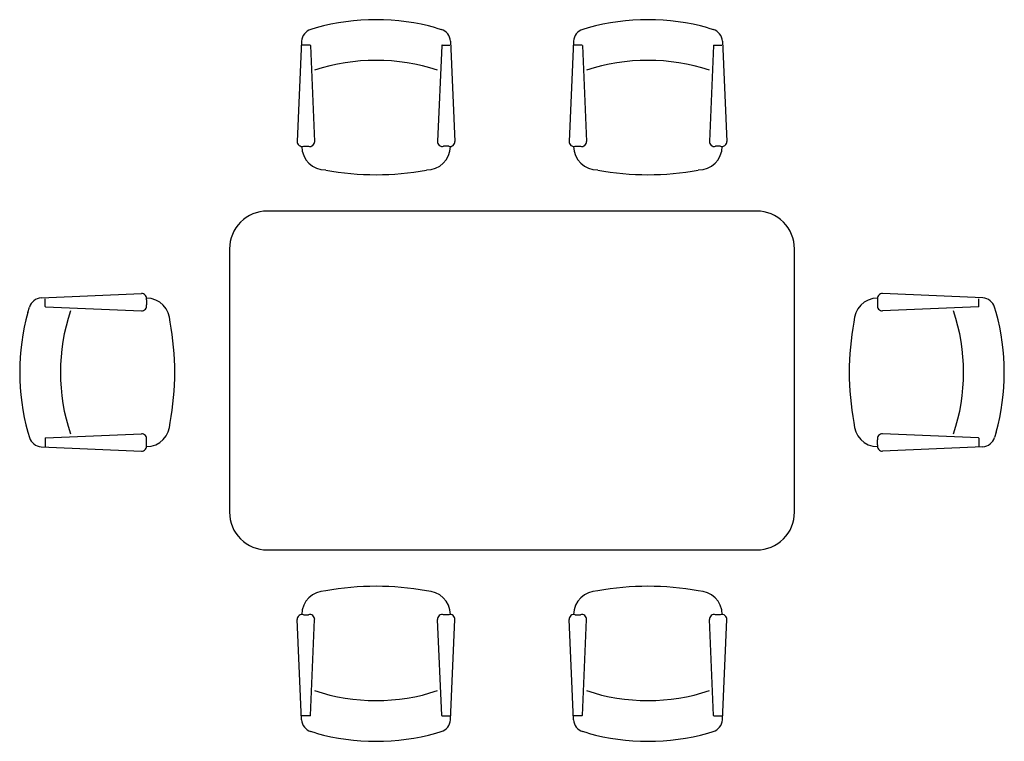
# Model space of a CAD drawing. Extents: x -1.26 to 1.35, y -0.85 to 1.07.
import ezdxf

# ---------------------------------------------------------------- set-up
doc = ezdxf.new("R2010")
doc.units = 0
doc.header["$MEASUREMENT"] = 0
doc.layers.add('LCO', color=251, linetype='CONTINUOUS')

msp = doc.modelspace()

# ---------------------------------------------------------------- linework, layer by layer
at = {"layer": 'LCO'}
for p, q in [((-0.4765, 1.0475), (-0.4906, 1.0434)), ((-0.1586, 1.0475), (-0.1446, 1.0434)), ((0.2455, 1.0475), (0.2315, 1.0434)), ((0.5635, 1.0475), (0.5775, 1.0434)), ((-0.5151, 1.012), (-0.5269, 0.746)), ((-0.4927, 1.0017), (-0.5165, 1.0017)), ((-0.4919, 1.0009), (-0.4806, 0.746)), ((-0.1432, 1.0009), (-0.1545, 0.746)), ((-0.1424, 1.0017), (-0.1218, 1.0017)), ((-0.12, 1.012), (-0.1082, 0.746)), ((0.2069, 1.012), (0.1951, 0.746)), ((0.2293, 1.0017), (0.2055, 1.0017)), ((0.2302, 1.0009), (0.2415, 0.746)), ((0.5788, 1.0009), (0.5675, 0.746)), ((0.5797, 1.0017), (0.6002, 1.0017)), ((0.6021, 1.012), (0.6139, 0.746)), ((-0.5105, 0.7328), (-0.497, 0.7328)), ((-0.1246, 0.7328), (-0.1381, 0.7328)), ((0.2115, 0.7328), (0.225, 0.7328)), ((0.5974, 0.7328), (0.5839, 0.7328)), ((-1.2066, 0.33), (-0.9406, 0.3418)), ((1.2934, 0.33), (1.0275, 0.3418)), ((-1.1963, 0.3076), (-1.1963, 0.3281)), ((-0.9275, 0.3253), (-0.9275, 0.3118)), ((1.0143, 0.3253), (1.0143, 0.3118)), ((1.2832, 0.3076), (1.2832, 0.3281)), ((-1.2422, 0.2914), (-1.238, 0.3054)), ((-1.1955, 0.3067), (-0.9406, 0.2954)), ((1.2823, 0.3067), (1.0275, 0.2954)), ((1.329, 0.2914), (1.3248, 0.3054)), ((-1.2422, -0.0266), (-1.238, -0.0406)), ((-1.1963, -0.0428), (-1.1963, -0.0665)), ((-1.1955, -0.0419), (-0.9406, -0.0306)), ((-0.9275, -0.0605), (-0.9275, -0.0471)), ((1.0143, -0.0605), (1.0143, -0.0471)), ((1.2823, -0.0419), (1.0275, -0.0306)), ((1.2832, -0.0428), (1.2832, -0.0665)), ((1.329, -0.0266), (1.3248, -0.0406)), ((-1.2066, -0.0652), (-0.9406, -0.077)), ((1.2934, -0.0652), (1.0275, -0.077)), ((-0.5105, -0.5114), (-0.497, -0.5114)), ((-0.1246, -0.5114), (-0.1381, -0.5114)), ((0.2115, -0.5114), (0.225, -0.5114)), ((0.5974, -0.5114), (0.5839, -0.5114)), ((-0.5151, -0.7905), (-0.5269, -0.5245)), ((-0.4919, -0.7794), (-0.4806, -0.5245)), ((-0.1432, -0.7794), (-0.1545, -0.5245)), ((-0.12, -0.7905), (-0.1082, -0.5245)), ((0.2069, -0.7905), (0.1951, -0.5245)), ((0.2302, -0.7794), (0.2415, -0.5245)), ((0.5788, -0.7794), (0.5675, -0.5245)), ((0.6021, -0.7905), (0.6139, -0.5245)), ((-0.4927, -0.7802), (-0.5165, -0.7802)), ((-0.1424, -0.7802), (-0.1218, -0.7802)), ((0.2293, -0.7802), (0.2055, -0.7802)), ((0.5797, -0.7802), (0.6002, -0.7802)), ((-0.4765, -0.826), (-0.4906, -0.8219)), ((-0.1586, -0.826), (-0.1446, -0.8219)), ((0.2455, -0.826), (0.2315, -0.8219)), ((0.5635, -0.826), (0.5775, -0.8219))]:
    msp.add_line(p, q, dxfattribs=at)
msp.add_lwpolyline([(-0.6066, -0.3393), (0.6934, -0.3393, 0.414214), (0.7934, -0.2393), (0.7934, 0.4607, 0.414214), (0.6934, 0.5607), (-0.6066, 0.5607, 0.414214), (-0.7066, 0.4607), (-0.7066, -0.2393, 0.414214)], format="xyb", close=True, dxfattribs=at)
for centre, radius, start, end in [((-0.3176, 0.4752), 0.5939, 74.4748, 105.5252), ((0.4045, 0.4752), 0.5939, 74.4748, 105.5252), ((-0.4809, 1.0105), 0.0343, 106.4199, 177.4596), ((-0.1543, 1.0105), 0.0343, 2.5404, 73.5801), ((0.2412, 1.0105), 0.0343, 106.4199, 177.4596), ((0.5678, 1.0105), 0.0343, 2.5404, 73.5801), ((-0.4927, 1.0008), 0.000858, 2.5404, 90), ((-0.1424, 1.0008), 0.000858, 90, 177.4596), ((0.2293, 1.0008), 0.000858, 2.5404, 90), ((0.5797, 1.0008), 0.000858, 90, 177.4596), ((-0.3176, 0.4449), 0.5162, 71.5812, 108.4188), ((0.4044, 0.4449), 0.5162, 71.5812, 108.4188), ((-0.5138, 0.7456), 0.0132, 178.1708, 284.5154), ((-0.4515, 0.7333), 0.0634, 180.7158, 270.3544), ((-0.4937, 0.7456), 0.0132, 255.4846, 1.8292), ((-0.1836, 0.7333), 0.0634, 269.6456, 359.2842), ((-0.1414, 0.7456), 0.0132, 178.1708, 284.5154), ((-0.1213, 0.7456), 0.0132, 255.4846, 1.8292), ((0.2082, 0.7456), 0.0132, 178.1708, 284.5154), ((0.2705, 0.7333), 0.0634, 180.7158, 270.3544), ((0.2283, 0.7456), 0.0132, 255.4846, 1.8292), ((0.5384, 0.7333), 0.0634, 269.6456, 359.2842), ((0.5806, 0.7456), 0.0132, 178.1708, 284.5154), ((0.6007, 0.7456), 0.0132, 255.4846, 1.8292), ((-0.3176, 1.3767), 0.7194, 259.2995, 280.7005), ((0.4045, 1.3767), 0.7194, 259.2995, 280.7005), ((-0.9402, 0.3286), 0.0132, 345.4846, 91.8292), ((1.027, 0.3286), 0.0132, 88.1708, 194.5154), ((-1.2051, 0.2957), 0.0343, 92.5404, 163.5801), ((-0.9279, 0.2664), 0.0634, 359.6456, 89.2842), ((1.0147, 0.2664), 0.0634, 90.7158, 180.3544), ((1.2919, 0.2957), 0.0343, 16.4199, 87.4596), ((-0.6699, 0.1324), 0.5939, 164.4748, 195.5252), ((-1.1955, 0.3076), 0.000858, 180, 267.4596), ((-0.6395, 0.1323), 0.5162, 161.5812, 198.4188), ((-0.9402, 0.3086), 0.0132, 268.1708, 14.5154), ((1.027, 0.3086), 0.0132, 165.4846, 271.8292), ((0.7263, 0.1323), 0.5162, 341.5812, 18.4188), ((1.2823, 0.3076), 0.000858, 272.5404, 0), ((0.7567, 0.1324), 0.5939, 344.4748, 15.5252), ((-1.5714, 0.1324), 0.7194, 349.2995, 10.7005), ((1.6582, 0.1324), 0.7194, 169.2995, 190.7005), ((-0.9279, -0.0016), 0.0634, 270.7158, 0.3544), ((1.0147, -0.0016), 0.0634, 179.6456, 269.2842), ((-1.2051, -0.0309), 0.0343, 196.4199, 267.4596), ((-1.1955, -0.0428), 0.000858, 92.5404, 180), ((-0.9402, -0.0438), 0.0132, 345.4846, 91.8292), ((1.027, -0.0438), 0.0132, 88.1708, 194.5154), ((1.2823, -0.0428), 0.000858, 0, 87.4596), ((1.2919, -0.0309), 0.0343, 272.5404, 343.5801), ((-0.9402, -0.0638), 0.0132, 268.1708, 14.5154), ((1.027, -0.0638), 0.0132, 165.4846, 271.8292), ((-0.3176, -1.1553), 0.7194, 79.2995, 100.7005), ((0.4045, -1.1553), 0.7194, 79.2995, 100.7005), ((-0.4515, -0.5118), 0.0634, 89.6456, 179.2842), ((-0.1836, -0.5118), 0.0634, 0.7158, 90.3544), ((0.2705, -0.5118), 0.0634, 89.6456, 179.2842), ((0.5384, -0.5118), 0.0634, 0.7158, 90.3544), ((-0.5138, -0.5241), 0.0132, 75.4846, 181.8292), ((-0.4937, -0.5241), 0.0132, 358.1708, 104.5154), ((-0.1414, -0.5241), 0.0132, 75.4846, 181.8292), ((-0.1213, -0.5241), 0.0132, 358.1708, 104.5154), ((0.2082, -0.5241), 0.0132, 75.4846, 181.8292), ((0.2283, -0.5241), 0.0132, 358.1708, 104.5154), ((0.5806, -0.5241), 0.0132, 75.4846, 181.8292), ((0.6007, -0.5241), 0.0132, 358.1708, 104.5154), ((-0.3176, -0.2234), 0.5162, 251.5812, 288.4188), ((0.4044, -0.2234), 0.5162, 251.5812, 288.4188), ((-0.4927, -0.7794), 0.000858, 270, 357.4596), ((-0.1424, -0.7794), 0.000858, 182.5404, 270), ((0.2293, -0.7794), 0.000858, 270, 357.4596), ((0.5797, -0.7794), 0.000858, 182.5404, 270), ((-0.4809, -0.789), 0.0343, 182.5404, 253.5801), ((-0.1543, -0.789), 0.0343, 286.4199, 357.4596), ((0.2412, -0.789), 0.0343, 182.5404, 253.5801), ((0.5678, -0.789), 0.0343, 286.4199, 357.4596), ((-0.3176, -0.2538), 0.5939, 254.4748, 285.5252), ((0.4045, -0.2538), 0.5939, 254.4748, 285.5252)]:
    msp.add_arc(centre, radius, start, end, dxfattribs=at)

doc.saveas('drawing.dxf')
